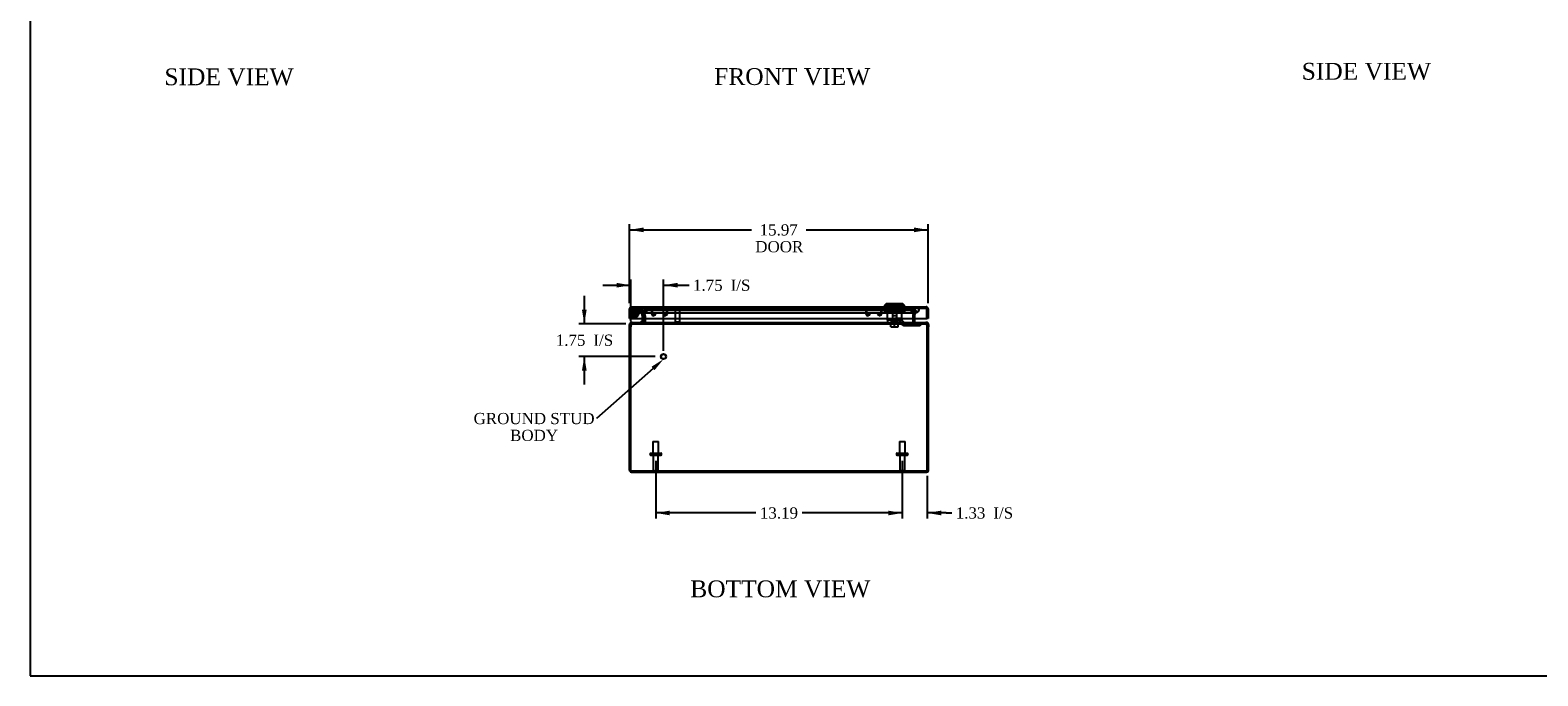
# Model space of a CAD drawing. Header units: inches. Extents: x 1 to 150, y -1 to 99.
# Tile 1 of 9: x 1 to 81, y 0 to 35. Entities that reach past the tile are written whole.
import ezdxf
from ezdxf import colors
from ezdxf.entities.mleader import LeaderData, LeaderLine
from ezdxf.enums import TextEntityAlignment as Align
from ezdxf.lldxf.tags import DXFTag
from ezdxf.math import Vec2, Vec3

# ---------------------------------------------------------------- set-up
doc = ezdxf.new("R2010")
doc.units = ezdxf.units.IN
doc.header["$MEASUREMENT"] = 0
for name, color, linetype in [('CAP02342', 7, 'Continuous'), ('COM53844', 7, 'Continuous'), ('COM55764-4', 7, 'Continuous'), ('COM55769-11', 7, 'Continuous'), ('COM70219', 7, 'Continuous'), ('Default', 7, 'Continuous'), ('HNG14573-1', 7, 'Continuous'), ('HNG14573-2', 7, 'Continuous'), ('LOK10000', 7, 'Continuous'), ('LOK10000CAM', 7, 'Continuous'), ('LOK10000NUT', 7, 'Continuous'), ('LOK10000SC', 7, 'Continuous'), ('PIN17645', 7, 'Continuous'), ('QLB20183', 7, 'Continuous'), ('STD21878', 7, 'Continuous'), ('STD26098', 7, 'Continuous')]:
    doc.layers.add(name, color=color, linetype=linetype)
doc.styles.add('SEACAD_Times_New_Roman', font='times.ttf')
tags = doc.linetypes.add('HIDDEN2', pattern=[0.1875, 0.125, -0.0625]).pattern_tags.tags
tags[6:7] = [DXFTag(74, 4), DXFTag(75, 0), DXFTag(340, '0'), DXFTag(46, 0.0), DXFTag(50, 0.0), DXFTag(44, 0.0), DXFTag(45, 0.0)]
tags[4:5] = [DXFTag(74, 4), DXFTag(75, 0), DXFTag(340, '0'), DXFTag(46, 0.0), DXFTag(50, 0.0), DXFTag(44, 0.0), DXFTag(45, 0.0)]
doc.dimstyles.new('HAMMOND_(STH_-_120x80)', dxfattribs={"dimtxt": 0.6, "dimasz": 0.75, "dimexe": 0.3, "dimexo": 0.3, "dimgap": 0.15, "dimtad": 0, "dimtih": 1, "dimtoh": 1, "dimzin": 0, "dimdsep": 46, "dimtxsty": 'SEACAD_Times_New_Roman', "dimblk1": '_SE_FILLED', "dimblk2": '_SE_FILLED', "dimsah": 1, "dimcen": 0.3, "dimadec": 0, "dimazin": 0, "dimtfac": 0.8, "dimtofl": 0, "dimtmove": 0, "dimatfit": 3, "dimfxl": 1, "dimtolj": 1, "dimtzin": 0, "dimarcsym": 0})

# ---------------------------------------------------------------- blocks, each defined once
blk = doc.blocks.new('SE5')
at = {"layer": 'CAP02342', "color": 7, "linetype": 'HIDDEN2'}
for radius in [0.146, 0.086]:
    blk.add_circle((32.966, 19.689), radius, dxfattribs=at)
at = {"layer": 'COM53844', "color": 7, "linetype": 'HIDDEN2'}
for p, q in [((33.892, 19.639), (33.892, 19.883)), ((33.93, 19.639), (33.93, 19.883)), ((33.973, 19.926), (34.623, 19.926)), ((33.999, 19.596), (33.973, 19.596)), ((33.999, 19.558), (33.973, 19.558)), ((34.042, 19.676), (34.042, 19.639)), ((34.08, 19.676), (34.042, 19.676)), ((34.08, 19.676), (34.08, 19.639)), ((34.516, 19.639), (34.516, 19.676)), ((34.516, 19.676), (34.554, 19.676)), ((34.554, 19.639), (34.554, 19.676)), ((34.623, 19.596), (34.597, 19.596)), ((34.623, 19.558), (34.597, 19.558)), ((34.666, 19.883), (34.666, 19.639)), ((34.704, 19.883), (34.704, 19.639)), ((45.354, 19.639), (45.354, 19.883)), ((45.392, 19.639), (45.392, 19.883)), ((45.435, 19.926), (46.086, 19.926)), ((45.461, 19.596), (45.435, 19.596)), ((45.461, 19.558), (45.435, 19.558)), ((45.504, 19.676), (45.504, 19.639)), ((45.542, 19.676), (45.504, 19.676)), ((45.542, 19.676), (45.542, 19.639)), ((45.979, 19.639), (45.979, 19.676)), ((45.979, 19.676), (46.017, 19.676)), ((46.017, 19.639), (46.017, 19.676)), ((46.086, 19.596), (46.06, 19.596)), ((46.086, 19.558), (46.06, 19.558)), ((46.129, 19.883), (46.129, 19.639)), ((46.167, 19.883), (46.167, 19.639))]:
    blk.add_line(p, q, dxfattribs=at)
for centre, radius, start, end in [((33.973, 19.883), 0.081, 90, 180), ((33.973, 19.639), 0.081, 180, 270), ((33.973, 19.883), 0.043, 90, 180), ((33.973, 19.639), 0.043, 180, 270), ((33.999, 19.639), 0.043, 270, 0), ((33.999, 19.639), 0.081, 270, 0), ((34.597, 19.639), 0.081, 180, 270), ((34.597, 19.639), 0.043, 180, 270), ((34.623, 19.883), 0.081, 0, 90), ((34.623, 19.883), 0.043, 0, 90), ((34.623, 19.639), 0.043, 270, 0), ((34.623, 19.639), 0.081, 270, 0), ((45.435, 19.883), 0.081, 90, 180), ((45.435, 19.639), 0.081, 180, 270), ((45.435, 19.883), 0.043, 90, 180), ((45.435, 19.639), 0.043, 180, 270), ((45.461, 19.639), 0.043, 270, 0), ((45.461, 19.639), 0.081, 270, 0), ((46.06, 19.639), 0.081, 180, 270), ((46.06, 19.639), 0.043, 180, 270), ((46.086, 19.883), 0.081, 0, 90), ((46.086, 19.883), 0.043, 0, 90), ((46.086, 19.639), 0.043, 270, 0), ((46.086, 19.639), 0.081, 270, 0)]:
    blk.add_arc(centre, radius, start, end, dxfattribs=at)
at = {"layer": 'COM55764-4', "color": 7, "linetype": 'Continuous'}
for p, q in [((32.695, 19.411), (32.695, 19.928)), ((32.695, 19.411), (32.767, 19.411)), ((32.766, 19.979), (32.74, 20.016)), ((32.766, 19.979), (32.766, 19.928)), ((32.766, 19.928), (32.767, 19.928)), ((32.767, 19.928), (32.767, 20.016)), ((32.767, 19.928), (32.767, 19.411)), ((32.767, 19.411), (32.767, 19.928)), ((32.767, 19.411), (48.592, 19.411)), ((32.802, 20.036), (32.803, 20.036)), ((32.802, 20.036), (32.802, 20.036)), ((32.802, 20.036), (32.802, 20.036)), ((32.803, 20.036), (48.556, 20.036)), ((48.556, 20.036), (48.556, 20.036)), ((48.556, 20.036), (48.556, 20.036)), ((48.556, 20.036), (48.556, 20.036)), ((48.592, 19.979), (48.618, 20.016)), ((48.592, 19.928), (48.592, 20.016)), ((48.592, 19.928), (48.592, 19.979)), ((48.592, 19.928), (48.592, 19.928)), ((48.592, 19.928), (48.592, 19.411)), ((48.592, 19.411), (48.592, 19.928)), ((48.664, 19.411), (48.592, 19.411)), ((48.664, 19.928), (48.664, 19.411))]:
    blk.add_line(p, q, dxfattribs=at)
at = {"layer": 'COM55764-4', "color": 7, "linetype": 'HIDDEN2'}
for p, q in [((32.767, 19.928), (32.767, 19.928)), ((32.802, 19.964), (32.802, 20.036)), ((32.803, 20.036), (32.803, 19.964)), ((32.803, 19.964), (48.556, 19.964)), ((46.472, 19.964), (46.472, 20.036)), ((46.637, 19.964), (46.637, 20.036)), ((47.099, 19.964), (47.099, 20.036)), ((47.263, 19.964), (47.263, 20.036)), ((48.556, 20.036), (48.556, 19.964)), ((48.556, 19.964), (48.556, 20.036)), ((48.592, 19.928), (48.591, 19.928))]:
    blk.add_line(p, q, dxfattribs=at)
at = {"layer": 'COM55764-4', "color": 7, "linetype": 'Continuous'}
for centre, start, end in [((32.803, 19.928), 125.52652, 180), ((32.803, 19.928), 90.21754, 125.52652), ((32.803, 19.928), 90, 90.10085), ((48.556, 19.928), 89.89915, 90), ((48.556, 19.928), 54.47348, 89.78246), ((48.556, 19.928), 0, 54.47348)]:
    blk.add_arc(centre, 0.108, start, end, dxfattribs=at)
at = {"layer": 'COM55764-4', "color": 7, "linetype": 'HIDDEN2'}
for centre, start, end in [((32.803, 19.928), 90.30255, 180), ((32.803, 19.928), 90.30255, 180), ((32.803, 19.928), 90, 90.30255), ((48.556, 19.928), 89.69745, 90), ((48.556, 19.928), 0, 89.69745), ((48.555, 19.928), 0, 89.69745)]:
    blk.add_arc(centre, 0.036, start, end, dxfattribs=at)
for points, knots in [([(32.802, 20.036), (32.802, 20.031), (32.802, 20.025), (32.802, 20.019), (32.802, 20.013), (32.802, 20.006), (32.802, 20), (32.802, 19.999), (32.801, 19.997), (32.801, 19.996), (32.801, 19.994), (32.801, 19.993), (32.8, 19.991), (32.8, 19.991), (32.799, 19.99), (32.799, 19.99), (32.798, 19.989), (32.798, 19.989), (32.797, 19.988), (32.794, 19.987), (32.791, 19.987), (32.788, 19.986), (32.785, 19.985), (32.782, 19.985), (32.779, 19.984), (32.775, 19.982), (32.771, 19.981), (32.766, 19.979)], [0, 0, 0, 0, 0.186705, 0.186705, 0.186705, 0.38114, 0.38114, 0.38114, 0.429837, 0.429837, 0.429837, 0.479528, 0.479528, 0.479528, 0.504062, 0.504062, 0.504062, 0.535578, 0.535578, 0.535578, 0.673413, 0.673413, 0.673413, 0.81014, 0.81014, 0.81014, 1, 1, 1, 1]), ([(32.767, 19.979), (32.772, 19.981), (32.778, 19.983), (32.786, 19.985), (32.789, 19.986), (32.793, 19.987), (32.794, 19.987), (32.797, 19.988), (32.798, 19.989), (32.801, 19.991), (32.801, 19.993), (32.802, 19.997), (32.802, 19.999), (32.802, 20.005), (32.802, 20.009), (32.802, 20.021), (32.802, 20.029), (32.802, 20.036)], [0, 0, 0, 0, 0.25, 0.25, 0.375, 0.375, 0.4375, 0.4375, 0.5, 0.5, 0.5625, 0.5625, 0.625, 0.625, 0.75, 0.75, 1, 1, 1, 1]), ([(48.592, 19.979), (48.586, 19.981), (48.581, 19.983), (48.573, 19.985), (48.57, 19.986), (48.566, 19.987), (48.564, 19.987), (48.561, 19.988), (48.56, 19.989), (48.558, 19.991), (48.557, 19.993), (48.557, 19.997), (48.557, 19.999), (48.556, 20.005), (48.556, 20.009), (48.556, 20.021), (48.556, 20.029), (48.556, 20.036)], [0, 0, 0, 0, 0.25, 0.25, 0.375, 0.375, 0.4375, 0.4375, 0.5, 0.5, 0.5625, 0.5625, 0.625, 0.625, 0.75, 0.75, 1, 1, 1, 1]), ([(48.556, 20.036), (48.556, 20.031), (48.556, 20.025), (48.556, 20.019), (48.556, 20.013), (48.556, 20.006), (48.556, 20), (48.556, 19.999), (48.557, 19.997), (48.557, 19.996), (48.557, 19.994), (48.557, 19.993), (48.558, 19.991), (48.558, 19.991), (48.559, 19.99), (48.559, 19.99), (48.56, 19.989), (48.56, 19.989), (48.561, 19.988), (48.564, 19.987), (48.567, 19.987), (48.57, 19.986), (48.573, 19.985), (48.576, 19.985), (48.579, 19.984), (48.583, 19.982), (48.587, 19.981), (48.592, 19.979)], [0, 0, 0, 0, 0.186705, 0.186705, 0.186705, 0.38114, 0.38114, 0.38114, 0.429837, 0.429837, 0.429837, 0.479528, 0.479528, 0.479528, 0.504062, 0.504062, 0.504062, 0.535578, 0.535578, 0.535578, 0.673413, 0.673413, 0.673413, 0.81014, 0.81014, 0.81014, 1, 1, 1, 1])]:
    blk.add_open_spline(points, degree=3, knots=knots, dxfattribs=at)
at = {"layer": 'COM55764-4', "color": 7, "linetype": 'Continuous'}
for points in [[(32.767, 20.016), (32.773, 20.023), (32.779, 20.028), (32.79, 20.035), (32.796, 20.036), (32.802, 20.036)], [(48.592, 20.016), (48.586, 20.023), (48.58, 20.028), (48.568, 20.035), (48.562, 20.036), (48.556, 20.036)]]:
    blk.add_open_spline(points, degree=3, knots=[0, 0, 0, 0, 0.5, 0.5, 1, 1, 1, 1], dxfattribs=at)
at = {"layer": 'COM55769-11', "color": 7, "linetype": 'HIDDEN2'}
for p, q in [((33.375, 19.854), (33.445, 19.87)), ((33.44, 19.573), (33.375, 19.854)), ((33.44, 19.573), (33.51, 19.589)), ((33.441, 19.565), (33.44, 19.573)), ((33.441, 19.558), (33.441, 19.565)), ((33.441, 19.565), (33.513, 19.565)), ((33.441, 19.411), (33.441, 19.558)), ((33.441, 19.558), (33.513, 19.558)), ((33.51, 19.589), (33.445, 19.87)), ((33.454, 19.854), (33.454, 19.87)), ((33.454, 19.87), (33.521, 19.589)), ((33.454, 19.87), (47.927, 19.87)), ((33.454, 19.854), (47.927, 19.854)), ((33.454, 19.854), (33.521, 19.573)), ((33.513, 19.565), (33.51, 19.589)), ((33.513, 19.558), (33.513, 19.565)), ((33.513, 19.411), (33.513, 19.558)), ((33.522, 19.565), (33.521, 19.589)), ((33.521, 19.573), (33.521, 19.589)), ((33.521, 19.589), (33.522, 19.565)), ((33.521, 19.573), (33.522, 19.565)), ((33.522, 19.565), (33.524, 19.558)), ((33.524, 19.558), (33.524, 19.411)), ((47.857, 19.558), (47.859, 19.565)), ((47.857, 19.411), (47.857, 19.558)), ((47.86, 19.589), (47.859, 19.565)), ((47.859, 19.565), (47.86, 19.589)), ((47.859, 19.565), (47.86, 19.573)), ((47.86, 19.589), (47.927, 19.87)), ((47.86, 19.573), (47.927, 19.854)), ((47.86, 19.573), (47.86, 19.589)), ((47.871, 19.589), (47.869, 19.565)), ((47.941, 19.565), (47.869, 19.565)), ((47.869, 19.565), (47.869, 19.558)), ((47.869, 19.558), (47.869, 19.411)), ((47.941, 19.558), (47.869, 19.558)), ((47.936, 19.87), (47.871, 19.589)), ((47.942, 19.573), (47.871, 19.589)), ((47.927, 19.854), (47.927, 19.87)), ((48.006, 19.854), (47.936, 19.87)), ((47.942, 19.573), (47.941, 19.565)), ((47.941, 19.565), (47.941, 19.558)), ((47.941, 19.558), (47.941, 19.411)), ((48.006, 19.854), (47.942, 19.573)), ((32.799, 19.148), (32.799, 19.127)), ((32.799, 19.127), (32.834, 19.127)), ((32.832, 19.199), (32.832, 19.127)), ((32.832, 19.127), (48.549, 19.127)), ((33.405, 19.199), (33.405, 19.127)), ((33.447, 19.199), (33.447, 19.127)), ((33.499, 19.214), (33.51, 19.212)), ((33.524, 19.228), (33.524, 19.212)), ((47.857, 19.228), (47.857, 19.212)), ((47.883, 19.214), (47.871, 19.212)), ((47.934, 19.199), (47.934, 19.127)), ((47.977, 19.199), (47.977, 19.127)), ((48.549, 19.199), (48.549, 19.127)), ((48.549, 19.127), (48.583, 19.127)), ((48.583, 19.148), (48.583, 19.127)), ((32.799, 11.271), (48.583, 11.271)), ((32.799, 11.271), (32.799, 11.199)), ((33.191, 11.271), (33.191, 11.199)), ((33.691, 11.199), (33.691, 11.271)), ((47.691, 11.271), (47.691, 11.199)), ((48.191, 11.199), (48.191, 11.271)), ((48.583, 11.271), (48.583, 11.199))]:
    blk.add_line(p, q, dxfattribs=at)
at = {"layer": 'COM55769-11', "color": 7, "linetype": 'Continuous'}
for p, q in [((33.441, 19.235), (33.441, 19.411)), ((33.513, 19.235), (33.513, 19.411)), ((33.524, 19.411), (33.524, 19.235)), ((47.857, 19.235), (47.857, 19.411)), ((47.869, 19.411), (47.869, 19.235)), ((47.941, 19.411), (47.941, 19.235)), ((32.691, 18.963), (32.691, 19.091)), ((32.691, 19.091), (32.763, 19.091)), ((32.691, 11.307), (32.691, 18.963)), ((32.763, 18.963), (32.763, 19.091)), ((32.763, 11.307), (32.763, 18.963)), ((32.763, 11.307), (32.763, 18.963)), ((32.799, 19.199), (32.799, 19.148)), ((32.799, 19.199), (32.834, 19.199)), ((32.832, 19.199), (48.549, 19.199)), ((33.44, 19.228), (33.499, 19.214)), ((33.524, 19.235), (33.524, 19.228)), ((47.857, 19.228), (47.857, 19.235)), ((47.941, 19.228), (47.883, 19.214)), ((48.549, 19.199), (48.583, 19.199)), ((48.583, 19.199), (48.583, 19.148)), ((48.618, 11.307), (48.618, 18.963)), ((48.691, 19.091), (48.619, 19.091)), ((48.619, 19.091), (48.619, 18.963)), ((48.619, 11.307), (48.619, 18.963)), ((48.691, 19.091), (48.691, 18.963)), ((48.691, 11.307), (48.691, 18.963)), ((32.691, 11.307), (32.763, 11.307)), ((48.691, 11.307), (48.619, 11.307)), ((32.799, 11.199), (48.583, 11.199))]:
    blk.add_line(p, q, dxfattribs=at)
for centre, radius, start, end in [((32.799, 19.091), 0.108, 90, 180), ((32.799, 19.091), 0.036, 90, 180), ((33.145, 18.963), 0.382, 160.31827, 180), ((33.405, 19.235), 0.036, 270, 347.2321), ((33.405, 19.235), 0.036, 347.2321, 0), ((33.438, 19.343), 0.144, 273.51861, 306.60564), ((33.405, 19.235), 0.108, 352.06095, 0), ((47.942, 19.341), 0.142, 233.15584, 266.71991), ((47.977, 19.235), 0.108, 180, 187.93905), ((47.977, 19.235), 0.036, 180, 192.7679), ((47.977, 19.235), 0.036, 192.7679, 270), ((48.583, 19.091), 0.108, 0, 90), ((48.583, 19.091), 0.036, 0, 90), ((48.236, 18.963), 0.382, 0, 19.68173), ((32.799, 11.307), 0.108, 180, 270), ((32.799, 11.307), 0.036, 180, 204.02246), ((48.583, 11.307), 0.108, 270, 0), ((48.583, 11.307), 0.036, 335.97754, 0)]:
    blk.add_arc(centre, radius, start, end, dxfattribs=at)
at = {"layer": 'COM55769-11', "color": 7, "linetype": 'HIDDEN2'}
for centre, radius, start, end in [((33.405, 19.235), 0.108, 270, 347.2321), ((33.405, 19.235), 0.108, 347.2321, 352.06095), ((47.977, 19.235), 0.108, 187.93905, 192.7679), ((47.977, 19.235), 0.108, 192.7679, 270), ((32.799, 11.307), 0.036, 204.02246, 270), ((48.583, 11.307), 0.036, 270, 335.97754)]:
    blk.add_arc(centre, radius, start, end, dxfattribs=at)
at = {"layer": 'COM55769-11', "color": 7, "linetype": 'Continuous'}
for points, knots in [([(32.832, 19.199), (32.831, 19.199), (32.83, 19.199), (32.827, 19.199), (32.825, 19.198), (32.823, 19.196), (32.82, 19.194), (32.818, 19.192), (32.816, 19.19), (32.814, 19.186), (32.812, 19.183), (32.81, 19.179), (32.808, 19.175), (32.804, 19.167), (32.8, 19.154), (32.795, 19.138), (32.792, 19.125), (32.79, 19.114), (32.787, 19.103), (32.786, 19.095), (32.785, 19.091)], [0, 0, 0, 0, 0.039722, 0.079636, 0.119739, 0.160028, 0.200502, 0.241156, 0.281988, 0.322996, 0.364176, 0.405525, 0.447041, 0.48872, 0.614531, 0.741686, 0.80582, 0.870258, 0.934989, 1, 1, 1, 1]), ([(48.596, 19.091), (48.596, 19.094), (48.595, 19.098), (48.594, 19.104), (48.592, 19.111), (48.591, 19.117), (48.59, 19.123), (48.588, 19.129), (48.587, 19.135), (48.585, 19.14), (48.584, 19.146), (48.582, 19.151), (48.581, 19.156), (48.579, 19.161), (48.577, 19.166), (48.574, 19.174), (48.57, 19.183), (48.564, 19.191), (48.56, 19.196), (48.556, 19.198), (48.553, 19.199), (48.55, 19.199), (48.549, 19.199)], [0, 0, 0, 0, 0.037191, 0.074292, 0.1113, 0.148214, 0.185032, 0.22175, 0.258368, 0.294882, 0.331291, 0.367592, 0.403784, 0.439864, 0.475831, 0.511682, 0.636051, 0.758907, 0.819804, 0.880292, 0.94036, 1, 1, 1, 1]), ([(32.799, 11.199), (32.796, 11.199), (32.793, 11.202), (32.787, 11.213), (32.784, 11.221), (32.778, 11.241), (32.775, 11.253), (32.769, 11.279), (32.766, 11.293), (32.763, 11.307)], [0, 0, 0, 0, 0.25, 0.25, 0.5, 0.5, 0.75, 0.75, 1, 1, 1, 1]), ([(48.618, 11.307), (48.615, 11.293), (48.613, 11.279), (48.607, 11.253), (48.604, 11.241), (48.598, 11.221), (48.595, 11.213), (48.589, 11.202), (48.586, 11.199), (48.583, 11.199)], [0, 0, 0, 0, 0.25, 0.25, 0.5, 0.5, 0.75, 0.75, 1, 1, 1, 1])]:
    blk.add_open_spline(points, degree=3, knots=knots, dxfattribs=at)
at = {"layer": 'COM55769-11', "color": 7, "linetype": 'HIDDEN2'}
for points, knots in [([(32.832, 19.127), (32.827, 19.127), (32.823, 19.127), (32.814, 19.123), (32.809, 19.121), (32.802, 19.114), (32.798, 19.11), (32.791, 19.101), (32.788, 19.097), (32.785, 19.091)], [0, 0, 0, 0, 0.25, 0.25, 0.5, 0.5, 0.75, 0.75, 1, 1, 1, 1]), ([(33.524, 19.212), (33.518, 19.2), (33.511, 19.188), (33.498, 19.168), (33.492, 19.159), (33.479, 19.143), (33.473, 19.138), (33.46, 19.13), (33.454, 19.127), (33.447, 19.127)], [0, 0, 0, 0, 0.25, 0.25, 0.5, 0.5, 0.75, 0.75, 1, 1, 1, 1]), ([(47.934, 19.127), (47.928, 19.127), (47.921, 19.13), (47.908, 19.138), (47.902, 19.143), (47.889, 19.159), (47.883, 19.168), (47.87, 19.188), (47.864, 19.2), (47.857, 19.212)], [0, 0, 0, 0, 0.25, 0.25, 0.5, 0.5, 0.75, 0.75, 1, 1, 1, 1]), ([(48.596, 19.091), (48.593, 19.097), (48.59, 19.101), (48.583, 19.11), (48.58, 19.114), (48.572, 19.121), (48.568, 19.123), (48.559, 19.127), (48.554, 19.127), (48.549, 19.127)], [0, 0, 0, 0, 0.25, 0.25, 0.5, 0.5, 0.75, 0.75, 1, 1, 1, 1]), ([(32.799, 11.271), (32.793, 11.271), (32.787, 11.275), (32.775, 11.289), (32.769, 11.298), (32.763, 11.307)], [0, 0, 0, 0, 0.5, 0.5, 1, 1, 1, 1]), ([(48.618, 11.307), (48.613, 11.298), (48.607, 11.289), (48.595, 11.275), (48.589, 11.271), (48.583, 11.271)], [0, 0, 0, 0, 0.5, 0.5, 1, 1, 1, 1])]:
    blk.add_open_spline(points, degree=3, knots=knots, dxfattribs=at)
at = {"layer": 'COM70219', "color": 7, "linetype": 'HIDDEN2'}
for p, q in [((33.181, 19.963), (33.68, 19.963)), ((33.181, 19.962), (33.181, 19.963)), ((33.181, 19.962), (33.68, 19.962)), ((33.43, 19.96), (33.181, 19.962)), ((33.679, 19.962), (33.43, 19.96)), ((33.43, 19.96), (33.68, 19.96)), ((33.43, 19.714), (33.68, 19.714)), ((33.679, 19.963), (33.679, 19.962)), ((33.68, 19.963), (47.702, 19.963)), ((33.68, 19.962), (47.702, 19.962)), ((33.68, 19.96), (47.702, 19.96)), ((33.68, 19.714), (47.702, 19.714)), ((47.702, 19.963), (48.201, 19.963)), ((47.702, 19.962), (48.201, 19.962)), ((47.702, 19.96), (47.952, 19.96)), ((47.702, 19.714), (47.952, 19.714)), ((47.703, 19.963), (47.703, 19.962)), ((47.703, 19.962), (47.952, 19.96)), ((47.952, 19.96), (48.201, 19.962)), ((48.201, 19.962), (48.201, 19.963))]:
    blk.add_line(p, q, dxfattribs=at)
for centre in [(33.43, 19.964), (47.952, 19.964)]:
    blk.add_arc(centre, 0.25, 180, 0, dxfattribs=at)
at = {"layer": 'HNG14573-1', "color": 7, "linetype": 'HIDDEN2'}
for p, q in [((33.252, 19.867), (32.966, 19.867)), ((33.252, 19.81), (32.966, 19.81)), ((33.059, 19.766), (33.103, 19.802)), ((33.151, 19.81), (33.365, 19.64)), ((33.171, 19.867), (33.416, 19.672)), ((33.2, 19.81), (33.2, 19.867)), ((33.383, 19.562), (33.342, 19.738)), ((33.384, 19.411), (33.384, 19.556)), ((33.396, 19.684), (33.406, 19.641)), ((33.438, 19.575), (33.398, 19.751)), ((33.424, 19.418), (33.424, 19.374)), ((33.462, 19.652), (33.451, 19.7)), ((33.481, 19.372), (33.481, 19.421))]:
    blk.add_line(p, q, dxfattribs=at)
at = {"layer": 'HNG14573-1', "color": 7, "linetype": 'Continuous'}
for p, q in [((33.384, 19.277), (33.384, 19.411)), ((33.303, 19.256), (33.363, 19.256)), ((33.303, 19.256), (33.303, 19.199))]:
    blk.add_line(p, q, dxfattribs=at)
at = {"layer": 'HNG14573-1', "color": 7, "linetype": 'HIDDEN2'}
for centre, radius, start, end in [((32.966, 19.689), 0.178, 90, 39.40749), ((32.966, 19.689), 0.121, 90, 39.40749), ((33.252, 19.717), 0.15, 13, 90), ((33.252, 19.717), 0.093, 13, 90), ((33.4, 19.741), 0.057, 193, 265.64774), ((33.434, 19.592), 0.057, 120.35226, 193), ((33.355, 19.556), 0.029, 0, 13), ((33.441, 19.473), 0.057, 180, 252.64774), ((33.441, 19.32), 0.057, 107.35226, 180), ((33.395, 19.687), 0.057, 13, 85.64774), ((33.406, 19.639), 0.057, 300.35226, 13), ((33.355, 19.556), 0.086, 0, 13), ((33.424, 19.421), 0.057, 0, 72.64774), ((33.424, 19.372), 0.057, 287.35226, 0)]:
    blk.add_arc(centre, radius, start, end, dxfattribs=at)
at = {"layer": 'HNG14573-1', "color": 7, "linetype": 'Continuous'}
for radius in [0.078, 0.021]:
    blk.add_arc((33.363, 19.277), radius, 270, 0, dxfattribs=at)
at = {"layer": 'HNG14573-2', "color": 7, "linetype": 'HIDDEN2'}
for radius in [0.228, 0.12]:
    blk.add_circle((32.966, 19.689), radius, dxfattribs=at)
for start, end in [(0, 178.38815), (181.61185, 0)]:
    blk.add_arc((32.966, 19.689), 0.199, start, end, dxfattribs=at)
at = {"layer": 'HNG14573-2', "color": 7, "linetype": 'Continuous'}
blk.add_arc((32.966, 19.689), 0.199, 178.38815, 181.61185, dxfattribs=at)
at = {"layer": 'LOK10000', "color": 7, "linetype": 'Continuous'}
for p, q in [((46.418, 20.196), (46.318, 20.096)), ((47.318, 20.196), (46.418, 20.196)), ((47.418, 20.096), (47.318, 20.196)), ((47.418, 20.096), (46.318, 20.096)), ((46.318, 20.096), (46.318, 20.036)), ((47.418, 20.036), (47.418, 20.096))]:
    blk.add_line(p, q, dxfattribs=at)
at = {"layer": 'LOK10000', "color": 7, "linetype": 'HIDDEN2'}
for p, q in [((46.555, 20.196), (46.555, 20.166)), ((46.555, 20.166), (47.18, 20.166)), ((46.555, 20.166), (46.555, 20.106)), ((46.557, 20.106), (46.557, 20.166)), ((47.179, 20.106), (47.179, 20.166)), ((47.18, 20.166), (47.18, 20.196)), ((47.18, 20.106), (47.18, 20.166)), ((46.472, 19.966), (46.472, 20.036)), ((46.475, 19.966), (46.475, 19.326)), ((46.557, 20.106), (46.555, 20.106)), ((47.179, 20.106), (46.557, 20.106)), ((46.637, 19.966), (46.637, 20.036)), ((46.868, 19.796), (46.752, 19.726)), ((46.984, 19.726), (46.752, 19.726)), ((46.752, 19.726), (46.752, 19.226)), ((46.984, 19.726), (46.868, 19.796)), ((46.868, 19.426), (47.26, 19.426)), ((46.868, 19.426), (46.868, 19.326)), ((46.984, 19.226), (46.984, 19.726)), ((47.025, 19.226), (47.025, 19.426)), ((47.099, 19.966), (47.099, 20.036)), ((47.179, 20.106), (47.18, 20.106)), ((47.26, 19.426), (47.26, 19.966)), ((47.26, 19.426), (47.26, 19.326)), ((47.263, 19.966), (47.263, 20.036)), ((46.868, 19.326), (46.475, 19.326)), ((46.71, 19.226), (46.71, 19.326)), ((47.025, 19.226), (46.71, 19.226)), ((47.223, 19.326), (47.26, 19.326))]:
    blk.add_line(p, q, dxfattribs=at)
at = {"layer": 'LOK10000CAM', "color": 7, "linetype": 'HIDDEN2'}
for p, q in [((46.498, 19.326), (46.498, 19.176)), ((46.752, 19.176), (46.498, 19.176)), ((46.71, 19.326), (46.71, 19.176)), ((47.168, 19.176), (46.752, 19.176)), ((46.868, 19.326), (47.168, 19.326)), ((47.025, 19.326), (47.025, 19.176)), ((47.168, 19.326), (47.223, 19.326)), ((47.168, 19.176), (47.168, 19.326)), ((47.361, 19.011), (47.168, 19.176)), ((47.223, 19.326), (47.416, 19.161)), ((48.12, 19.011), (47.361, 19.011)), ((47.416, 19.161), (48.12, 19.161)), ((48.12, 19.161), (48.245, 19.161)), ((48.245, 19.011), (48.12, 19.011)), ((48.245, 19.161), (48.245, 19.011))]:
    blk.add_line(p, q, dxfattribs=at)
at = {"layer": 'LOK10000NUT', "color": 7, "linetype": 'HIDDEN2'}
for p, q in [((46.338, 19.966), (46.868, 19.966)), ((46.338, 19.966), (46.338, 19.751)), ((46.338, 19.751), (46.868, 19.751)), ((46.475, 19.966), (46.475, 19.751)), ((46.868, 19.966), (47.398, 19.966)), ((46.868, 19.966), (46.868, 19.751)), ((46.868, 19.751), (47.398, 19.751)), ((47.26, 19.751), (47.26, 19.966)), ((47.398, 19.966), (47.398, 19.751))]:
    blk.add_line(p, q, dxfattribs=at)
at = {"layer": 'LOK10000SC', "color": 7, "linetype": 'HIDDEN2'}
for p, q in [((46.984, 19.551), (46.752, 19.551)), ((46.752, 19.551), (46.752, 19.176)), ((46.984, 19.176), (46.984, 19.551)), ((46.605, 19.176), (46.605, 19.106)), ((47.13, 19.106), (46.605, 19.106)), ((46.675, 18.969), (46.675, 19.106)), ((46.675, 18.969), (46.868, 18.969)), ((46.868, 18.969), (46.868, 19.106)), ((46.868, 18.969), (47.06, 18.969)), ((47.06, 18.969), (47.06, 19.106)), ((47.13, 19.106), (47.13, 19.176))]:
    blk.add_line(p, q, dxfattribs=at)
at = {"layer": 'PIN17645', "color": 7, "linetype": 'HIDDEN2'}
for radius in [0.188, 0.113, 0.063, 0.05]:
    blk.add_circle((32.966, 19.689), radius, dxfattribs=at)
at = {"layer": 'QLB20183', "color": 7, "linetype": 'HIDDEN2'}
for p, q in [((34.945, 19.934), (34.945, 19.964)), ((35.32, 19.934), (34.945, 19.934)), ((38.57, 19.934), (35.32, 19.934)), ((36.097, 19.936), (36.097, 19.918)), ((36.097, 19.919), (36.118, 19.919)), ((36.104, 19.936), (36.104, 19.918)), ((36.107, 19.919), (36.107, 19.934)), ((36.111, 19.936), (36.111, 19.918)), ((36.113, 19.919), (36.113, 19.934)), ((36.118, 19.919), (36.21, 19.919)), ((36.119, 19.936), (36.119, 19.918)), ((36.122, 19.919), (36.122, 19.934)), ((36.132, 19.919), (36.132, 19.934)), ((36.138, 19.919), (36.138, 19.934)), ((36.164, 19.919), (36.164, 19.934)), ((36.176, 19.919), (36.176, 19.934)), ((36.177, 19.919), (36.177, 19.934)), ((36.183, 19.919), (36.183, 19.934)), ((36.186, 19.919), (36.186, 19.934)), ((36.195, 19.919), (36.195, 19.934)), ((36.195, 19.919), (36.216, 19.919)), ((36.21, 19.919), (36.21, 19.934)), ((36.21, 19.919), (36.238, 19.919)), ((36.216, 19.919), (36.216, 19.934)), ((36.22, 19.919), (36.22, 19.934)), ((36.228, 19.919), (36.228, 19.934)), ((36.228, 19.919), (36.228, 19.934)), ((36.231, 19.918), (36.231, 19.936)), ((36.238, 19.919), (36.238, 19.934)), ((36.239, 19.919), (36.239, 19.934)), ((36.241, 19.918), (36.241, 19.936)), ((36.315, 19.936), (36.315, 19.918)), ((36.315, 19.919), (36.334, 19.919)), ((36.319, 19.936), (36.319, 19.918)), ((36.329, 19.919), (36.329, 19.934)), ((36.329, 19.919), (36.352, 19.919)), ((36.33, 19.919), (36.33, 19.934)), ((36.334, 19.919), (36.334, 19.934)), ((36.334, 19.919), (36.334, 19.934)), ((36.334, 19.919), (36.429, 19.919)), ((36.345, 19.919), (36.345, 19.934)), ((36.348, 19.919), (36.348, 19.934)), ((36.352, 19.919), (36.352, 19.934)), ((36.412, 19.919), (36.412, 19.934)), ((36.412, 19.919), (36.435, 19.919)), ((36.416, 19.919), (36.416, 19.934)), ((36.416, 19.919), (36.416, 19.934)), ((36.419, 19.919), (36.419, 19.934)), ((36.429, 19.919), (36.429, 19.934)), ((36.429, 19.919), (36.449, 19.919)), ((36.43, 19.918), (36.43, 19.936)), ((36.434, 19.918), (36.434, 19.936)), ((36.435, 19.919), (36.435, 19.934)), ((36.439, 19.919), (36.439, 19.934)), ((36.445, 19.918), (36.445, 19.936)), ((36.449, 19.918), (36.449, 19.936)), ((36.529, 19.936), (36.529, 19.918)), ((36.531, 19.919), (36.531, 19.934)), ((36.531, 19.919), (36.538, 19.919)), ((36.538, 19.919), (36.653, 19.919)), ((36.589, 19.919), (36.589, 19.934)), ((36.603, 19.919), (36.603, 19.934)), ((36.653, 19.919), (36.661, 19.919)), ((36.655, 19.919), (36.655, 19.934)), ((36.661, 19.919), (36.661, 19.934)), ((36.661, 19.919), (36.661, 19.934)), ((36.661, 19.919), (36.661, 19.934)), ((36.663, 19.918), (36.663, 19.936)), ((36.663, 19.918), (36.663, 19.936)), ((36.743, 19.919), (36.743, 19.934)), ((36.743, 19.919), (36.765, 19.919)), ((36.746, 19.919), (36.746, 19.934)), ((36.755, 19.919), (36.755, 19.934)), ((36.757, 19.919), (36.757, 19.934)), ((36.763, 19.919), (36.763, 19.934)), ((36.765, 19.919), (36.765, 19.934)), ((36.765, 19.919), (36.834, 19.919)), ((36.766, 19.919), (36.766, 19.934)), ((36.771, 19.919), (36.771, 19.934)), ((36.776, 19.919), (36.776, 19.934)), ((36.786, 19.919), (36.786, 19.934)), ((36.788, 19.919), (36.788, 19.934)), ((36.834, 19.919), (36.834, 19.934)), ((36.834, 19.919), (36.853, 19.919)), ((36.843, 19.919), (36.843, 19.934)), ((36.853, 19.919), (36.853, 19.934)), ((36.853, 19.919), (36.864, 19.919)), ((36.856, 19.919), (36.856, 19.934)), ((36.862, 19.919), (36.862, 19.934)), ((36.864, 19.919), (36.864, 19.934)), ((36.864, 19.919), (36.873, 19.919)), ((36.873, 19.919), (36.873, 19.934)), ((36.873, 19.919), (36.877, 19.919)), ((36.877, 19.919), (36.877, 19.934)), ((36.959, 19.919), (36.959, 19.934)), ((36.959, 19.919), (37.101, 19.919)), ((36.96, 19.936), (36.96, 19.918)), ((36.962, 19.919), (36.962, 19.934)), ((36.963, 19.919), (36.963, 19.934)), ((36.972, 19.919), (36.972, 19.934)), ((36.974, 19.936), (36.974, 19.918)), ((36.974, 19.919), (36.974, 19.934)), ((36.974, 19.919), (36.974, 19.934)), ((36.979, 19.919), (36.979, 19.934)), ((36.99, 19.919), (36.99, 19.934)), ((37.059, 19.919), (37.059, 19.934)), ((37.06, 19.919), (37.06, 19.934)), ((37.079, 19.919), (37.079, 19.934)), ((37.082, 19.919), (37.082, 19.934)), ((37.087, 19.919), (37.087, 19.934)), ((37.094, 19.918), (37.094, 19.936)), ((37.101, 19.919), (37.101, 19.934)), ((37.151, 19.936), (37.151, 19.918)), ((37.158, 19.919), (37.158, 19.934)), ((37.158, 19.919), (37.179, 19.919)), ((37.161, 19.919), (37.161, 19.934)), ((37.166, 19.936), (37.166, 19.918)), ((37.166, 19.936), (37.166, 19.918)), ((37.166, 19.919), (37.195, 19.919)), ((37.171, 19.919), (37.171, 19.934)), ((37.173, 19.919), (37.173, 19.934)), ((37.179, 19.919), (37.179, 19.934)), ((37.179, 19.919), (37.21, 19.919)), ((37.181, 19.936), (37.181, 19.918)), ((37.183, 19.919), (37.183, 19.934)), ((37.187, 19.919), (37.187, 19.934)), ((37.195, 19.919), (37.195, 19.934)), ((37.203, 19.919), (37.203, 19.934)), ((37.21, 19.919), (37.32, 19.919)), ((37.285, 19.919), (37.285, 19.934)), ((37.3, 19.919), (37.3, 19.934)), ((37.32, 19.919), (37.327, 19.919)), ((37.327, 19.919), (37.327, 19.934)), ((37.329, 19.918), (37.329, 19.936)), ((37.365, 19.919), (37.365, 19.934)), ((37.365, 19.919), (37.526, 19.919)), ((37.38, 19.919), (37.38, 19.934)), ((37.432, 19.936), (37.432, 19.918)), ((37.434, 19.919), (37.434, 19.934)), ((37.477, 19.919), (37.477, 19.934)), ((37.492, 19.919), (37.492, 19.934)), ((37.526, 19.919), (37.534, 19.919)), ((37.534, 19.919), (37.534, 19.934)), ((37.536, 19.918), (37.536, 19.936)), ((37.576, 19.936), (37.576, 19.918)), ((37.576, 19.936), (37.576, 19.918)), ((37.578, 19.919), (37.578, 19.934)), ((37.578, 19.919), (37.594, 19.919)), ((37.59, 19.919), (37.59, 19.934)), ((37.591, 19.919), (37.591, 19.934)), ((37.594, 19.919), (37.594, 19.934)), ((37.594, 19.919), (37.68, 19.919)), ((37.602, 19.919), (37.598, 19.919)), ((37.602, 19.919), (37.602, 19.934)), ((37.603, 19.919), (37.603, 19.934)), ((37.629, 19.919), (37.629, 19.934)), ((37.663, 19.919), (37.663, 19.934)), ((37.68, 19.919), (37.68, 19.934)), ((37.68, 19.919), (37.708, 19.919)), ((37.683, 19.919), (37.683, 19.934)), ((37.684, 19.919), (37.684, 19.934)), ((37.708, 19.919), (37.708, 19.934)), ((37.708, 19.919), (37.718, 19.919)), ((37.716, 19.919), (37.716, 19.934)), ((37.717, 19.919), (37.717, 19.934)), ((37.718, 19.919), (37.718, 19.934)), ((37.72, 19.918), (37.72, 19.936)), ((37.727, 19.919), (37.727, 19.934)), ((37.728, 19.919), (37.733, 19.919)), ((37.733, 19.919), (37.733, 19.934)), ((37.754, 19.919), (37.733, 19.919)), ((37.74, 19.918), (37.74, 19.936)), ((37.754, 19.918), (37.754, 19.936)), ((38.945, 19.934), (38.57, 19.934)), ((38.945, 19.934), (38.945, 19.964))]:
    blk.add_line(p, q, dxfattribs=at)
at = {"layer": 'STD21878', "color": 7, "linetype": 'HIDDEN2'}
for p, q in [((35.126, 19.964), (35.126, 19.933)), ((35.407, 19.933), (35.126, 19.933)), ((35.142, 19.933), (35.142, 19.214)), ((35.392, 19.214), (35.392, 19.933)), ((35.407, 19.933), (35.407, 19.964)), ((35.392, 19.214), (35.142, 19.214))]:
    blk.add_line(p, q, dxfattribs=at)
for radius in [0.141, 0.125]:
    blk.add_circle((34.513, 17.377), radius, dxfattribs=at)
at = {"layer": 'STD26098', "color": 7, "linetype": 'HIDDEN2'}
for p, q in [((33.784, 12.178), (33.784, 12.138)), ((33.814, 12.208), (34.379, 12.208)), ((33.814, 12.108), (34.379, 12.108)), ((33.94, 12.833), (34.253, 12.833)), ((33.94, 12.833), (33.94, 12.208)), ((33.962, 12.108), (33.962, 11.331)), ((34.232, 11.331), (34.232, 12.108)), ((34.253, 12.208), (34.253, 12.833)), ((34.409, 12.138), (34.409, 12.178)), ((46.972, 12.178), (46.972, 12.138)), ((47.002, 12.208), (47.567, 12.208)), ((47.002, 12.108), (47.567, 12.108)), ((47.128, 12.833), (47.441, 12.833)), ((47.128, 12.833), (47.128, 12.208)), ((47.15, 12.108), (47.15, 11.331)), ((47.42, 11.331), (47.42, 12.108)), ((47.441, 12.208), (47.441, 12.833)), ((47.597, 12.138), (47.597, 12.178))]:
    blk.add_line(p, q, dxfattribs=at)
for centre, radius, start, end in [((33.814, 12.178), 0.03, 90, 180), ((33.814, 12.138), 0.03, 180, 270), ((34.379, 12.178), 0.03, 0, 90), ((34.379, 12.138), 0.03, 270, 0), ((47.002, 12.178), 0.03, 90, 180), ((47.002, 12.138), 0.03, 180, 270), ((47.567, 12.178), 0.03, 0, 90), ((47.567, 12.138), 0.03, 270, 0), ((34.022, 11.331), 0.06, 180, 270), ((34.172, 11.331), 0.06, 270, 0), ((47.21, 11.331), 0.06, 180, 270), ((47.36, 11.331), 0.06, 270, 0)]:
    blk.add_arc(centre, radius, start, end, dxfattribs=at)
blk = doc.blocks.new('DMBLK2389')
at = {"layer": 'Default', "linetype": 'Continuous'}
for points in [[(30.152, 19.877), (30.277, 19.127), (30.402, 19.877)], [(30.152, 16.627), (30.402, 16.627), (30.277, 17.377)]]:
    blk.add_hatch(color=7, dxfattribs=at).paths.add_polyline_path(points)
at = {"layer": 'Default', "color": 7, "linetype": 'Continuous'}
for p, q in [((30.277, 20.627), (30.277, 19.127)), ((32.499, 19.127), (29.977, 19.127)), ((34.072, 17.377), (29.977, 17.377)), ((30.277, 17.377), (30.277, 15.877))]:
    blk.add_line(p, q, dxfattribs=at)
at = {"layer": 'Default', "color": 7, "linetype": 'Continuous', "style": 'SEACAD_Times_New_Roman'}
for s, p in [('1.75', (28.752, 18.552)), ('I/S', (30.764, 18.552))]:
    blk.add_text(s, height=0.6, dxfattribs=at).set_placement(p, align=Align.TOP_LEFT)
blk = doc.blocks.new('_SE_FILLED')
at = {"color": 0}
blk.add_line((0, 0), (-1, 0), dxfattribs=at)
blk.add_solid([(0, 0), (-1, -0.1665), (-1, 0.1665), (0, 0)], dxfattribs=at)
blk = doc.blocks.new('DMBLK2394')
at = {"layer": 'Default', "linetype": 'Continuous'}
for points in [[(32.013, 21.315), (32.013, 21.065), (32.763, 21.19)], [(35.263, 21.315), (34.513, 21.19), (35.263, 21.065)]]:
    blk.add_hatch(color=7, dxfattribs=at).paths.add_polyline_path(points)
at = {"layer": 'Default', "color": 7, "linetype": 'Continuous'}
for p, q in [((31.263, 21.19), (32.763, 21.19)), ((32.763, 19.263), (32.763, 21.49)), ((34.513, 17.677), (34.513, 21.49)), ((34.513, 21.19), (35.581, 21.19)), ((35.581, 21.19), (35.881, 21.19))]:
    blk.add_line(p, q, dxfattribs=at)
at = {"layer": 'Default', "color": 7, "linetype": 'Continuous', "style": 'SEACAD_Times_New_Roman'}
for s, p in [('1.75', (36.091, 21.49)), ('I/S', (38.103, 21.49))]:
    blk.add_text(s, height=0.6, dxfattribs=at).set_placement(p, align=Align.TOP_LEFT)
blk = doc.blocks.new('DMBLK2397')
at = {"layer": 'Default', "linetype": 'Continuous'}
for points in [[(46.535, 8.891), (47.285, 9.016), (46.535, 9.141)], [(49.369, 8.891), (49.369, 9.141), (48.619, 9.016)]]:
    blk.add_hatch(color=7, dxfattribs=at).paths.add_polyline_path(points)
at = {"layer": 'Default', "color": 7, "linetype": 'Continuous'}
for p, q in [((47.285, 11.808), (47.285, 8.716)), ((48.619, 11.007), (48.619, 8.716)), ((47.285, 9.016), (45.785, 9.016)), ((49.631, 9.016), (48.619, 9.016)), ((49.631, 9.016), (49.931, 9.016))]:
    blk.add_line(p, q, dxfattribs=at)
at = {"layer": 'Default', "color": 7, "linetype": 'Continuous', "style": 'SEACAD_Times_New_Roman'}
for s, p in [('1.33', (50.141, 9.316)), ('I/S', (52.153, 9.316))]:
    blk.add_text(s, height=0.6, dxfattribs=at).set_placement(p, align=Align.TOP_LEFT)
blk = doc.blocks.new('DMBLK2398')
at = {"layer": 'Default', "linetype": 'Continuous'}
for points in [[(34.847, 8.891), (34.847, 9.141), (34.097, 9.016)], [(46.535, 8.891), (47.285, 9.016), (46.535, 9.141)]]:
    blk.add_hatch(color=7, dxfattribs=at).paths.add_polyline_path(points)
at = {"layer": 'Default', "color": 7, "linetype": 'Continuous'}
for p, q in [((34.097, 11.808), (34.097, 8.716)), ((47.285, 11.808), (47.285, 8.716)), ((39.457, 9.016), (34.097, 9.016)), ((47.285, 9.016), (41.924, 9.016))]:
    blk.add_line(p, q, dxfattribs=at)
at = {"layer": 'Default', "color": 7, "linetype": 'Continuous', "style": 'SEACAD_Times_New_Roman'}
blk.add_text('13.19', height=0.6, dxfattribs=at).set_placement((39.667, 9.316), align=Align.TOP_LEFT)
blk = doc.blocks.new('DMBLK2400')
at = {"layer": 'Default', "linetype": 'Continuous'}
for points in [[(33.445, 24.274), (32.695, 24.149), (33.445, 24.024)], [(47.914, 24.274), (47.914, 24.024), (48.664, 24.149)]]:
    blk.add_hatch(color=7, dxfattribs=at).paths.add_polyline_path(points)
at = {"layer": 'Default', "color": 7, "linetype": 'Continuous'}
for p, q in [((32.695, 20.228), (32.695, 24.449)), ((48.664, 20.228), (48.664, 24.449)), ((32.695, 24.149), (39.211, 24.149)), ((42.147, 24.149), (48.664, 24.149))]:
    blk.add_line(p, q, dxfattribs=at)
at = {"layer": 'Default', "color": 7, "linetype": 'Continuous', "style": 'SEACAD_Times_New_Roman'}
for s, p in [('15.97', (39.655, 24.449)), ('DOOR', (39.421, 23.549))]:
    blk.add_text(s, height=0.6, dxfattribs=at).set_placement(p, align=Align.TOP_LEFT)
blk = doc.blocks.new('BORDER')
at = {"layer": 'Default', "color": 7, "linetype": 'Continuous'}
for p, q in [((-41.86, 27.86), (-41.86, 0)), ((-41.86, 0), (0, 0))]:
    blk.add_line(p, q, dxfattribs=at)

msp = doc.modelspace()

# ---------------------------------------------------------------- block references
at = {"layer": 'Default', "color": 7, "xscale": 3.56, "yscale": 3.56, "zscale": 3.56}
msp.add_blockref('BORDER', (149.664, 0.311), dxfattribs=at)
at = {"layer": 'Default'}
msp.add_blockref('SE5', (0, 0), dxfattribs=at)

# ---------------------------------------------------------------- texts
at = {"layer": 'Default', "color": 7, "linetype": 'Continuous', "style": 'SEACAD_Times_New_Roman'}
for s, p in [('SIDE VIEW', (68.646, 33.076)), ('SIDE VIEW', (7.823, 32.778)), ('FRONT VIEW', (37.224, 32.793)), ('BOTTOM VIEW', (35.946, 5.411))]:
    msp.add_text(s, height=0.9, dxfattribs=at).set_placement(p, align=Align.TOP_LEFT)

# ---------------------------------------------------------------- dimensions: what is measured, and where the dimension line sits
at = {"layer": 'Default', "color": 7, "linetype": 'Continuous'}
for base, p1, p2, text, picture, middle in [((48.664, 24.149), (32.695, 19.411), (48.664, 19.928), '\\A1;<>\\PDOOR', 'DMBLK2400', (40.679, 24.149)), ((34.097, 9.016), (47.285, 12.108), (34.097, 12.108), '\\A1;<>', 'DMBLK2398', (40.691, 9.016))]:
    dim = msp.add_linear_dim(base=base, p1=p1, p2=p2, text=text, dimstyle='HAMMOND_(STH_-_120x80)', dxfattribs=at)
    dim.commit()
    dim.dimension.update_dxf_attribs({"geometry": picture, "text_midpoint": middle, "dimtype": 160})
for base, p1, p2, picture, middle in [((34.513, 21.19), (32.763, 18.963), (34.513, 17.377), 'DMBLK2394', (35.881, 21.19)), ((47.285, 9.016), (48.619, 11.307), (47.285, 12.108), 'DMBLK2397', (49.931, 9.016))]:
    dim = msp.add_linear_dim(base=base, p1=p1, p2=p2, text='\\A1;<> I/S', dimstyle='HAMMOND_(STH_-_120x80)', override={"dimtmove": 1}, dxfattribs=at)
    dim.commit()
    dim.dimension.update_dxf_attribs({"geometry": picture, "text_midpoint": middle, "dimtype": 160})
dim = msp.add_linear_dim(base=(30.277, 17.377), p1=(32.799, 19.127), p2=(34.372, 17.377), angle=90, text='\\A1;<> I/S', dimstyle='HAMMOND_(STH_-_120x80)', dxfattribs=at)
dim.commit()
dim.dimension.update_dxf_attribs({"geometry": 'DMBLK2389', "text_midpoint": (30.277, 18.252), "dimtype": 160})

# ---------------------------------------------------------------- leaders
ml = msp.add_multileader_mtext('Standard', dxfattribs=at)
ml.set_content('{\\pxsm0.9;\\fTimes New Roman|b0||i0||c0|p34;\\W1.;GROUND STUD\\PBODY\\P}', color=7)
ml.set_leader_properties()
ml.build(insert=Vec2(0, 0))
ml.multileader.update_dxf_attribs({"dogleg_length": 0, "arrow_head_size": 0.75})
ctx = ml.context
ctx.base_point, ctx.char_height, ctx.arrow_head_size, ctx.landing_gap_size = Vec3(24.37, 13.848), 0.6, 0.75, 0.21
ctx.text_align_type = 1
notes = []
notes.append((ctx, [(0, (1, 1, 0), (30.934, 14.058), (-1, 0), 0, [(0, [(34.513, 17.237)], 0, [])])]))
ctx.mtext.insert, ctx.mtext.alignment = Vec3(27.592, 14.364), 2
for ctx, leaders in notes:
    for number, flags, end, landing, length, lines in leaders:
        leader = LeaderData()
        leader.index, (leader.has_last_leader_line, leader.has_dogleg_vector, leader.attachment_direction) = number, flags
        leader.last_leader_point, leader.dogleg_vector, leader.dogleg_length = Vec3(end), Vec3(landing), length
        for number, points, colour, breaks in lines:
            line = LeaderLine()
            line.index, line.vertices, line.color, line.breaks = number, Vec3.list(points), colors.encode_raw_color(colour), breaks
            leader.lines.append(line)
        ctx.leaders.append(leader)

doc.saveas('drawing.dxf')
